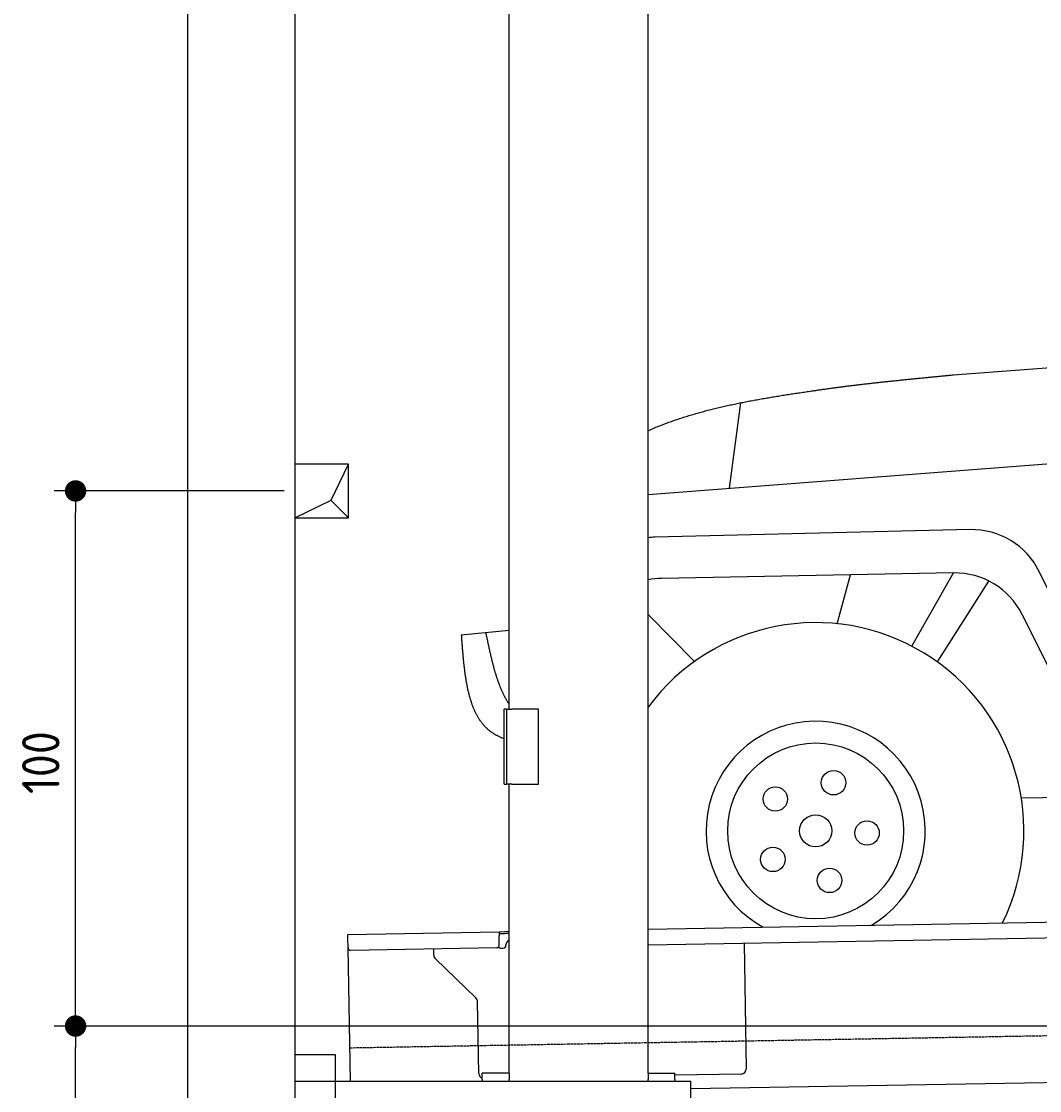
# Model space of a CAD drawing. Extents: x 562 to 7231, y 5567 to 12226.
# Tile 2 of 54: x 562 to 2464, y 7995 to 9993. Entities that reach past the tile are written whole.
import ezdxf

# ---------------------------------------------------------------- set-up
doc = ezdxf.new("R2010")
doc.units = 0
doc.linetypes.add('GEN3', pattern=[6.25, 5, -1.25])
doc.layers.get('0').update_dxf_attribs({"linetype": 'CONTINUOUS'})
doc.layers.get('DEFPOINTS').update_dxf_attribs({"linetype": 'CONTINUOUS'})
for name, color, linetype in [('3', 6, 'GEN3'), ('4', 3, 'CONTINUOUS'), ('5', 3, 'CONTINUOUS'), ('BREAKTHROUGH', 1, 'CONTINUOUS'), ('CAR', 10, 'CONTINUOUS')]:
    doc.layers.add(name, color=color, linetype=linetype)
doc.styles.get("Standard").update_dxf_attribs({"font": 'ISOCP.SHX'})
doc.dimstyles.get("Standard").update_dxf_attribs({"dimscale": 5, "dimtxt": 0.18, "dimasz": 0.18, "dimexe": 0.18, "dimexo": 0.0625, "dimgap": 0.09, "dimtad": 0, "dimtih": 1, "dimtoh": 1, "dimzin": 0, "dimcen": 0.09, "dimazin": 3, "dimtfac": 1, "dimtofl": 0, "dimtmove": 0, "dimatfit": 3})

# ---------------------------------------------------------------- blocks, each defined once
blk = doc.blocks.new('PUNKT')
at = {"layer": '4', "color": 0, "linetype": 'BYBLOCK'}
blk.add_line((-0.5, 0), (-1, 0), dxfattribs=at)
at = {"layer": '4', "color": 0, "linetype": 'BYBLOCK', "const_width": 0.5}
blk.add_lwpolyline([(-0.25, 0, 1), (0.25, 0, 1)], format="xyb", close=True, dxfattribs=at)
blk = doc.blocks.new('*U20')
at = {"layer": '4', "color": 2}
blk.add_text('205', height=70, rotation=90, dxfattribs=at).set_placement((632.8, 7016.8))
blk = doc.blocks.new('*D6')
at = {"layer": '4'}
for p, q in [((2061.8, 8115.9), (622.8, 8115.9)), ((662.8, 6105.9), (662.8, 8075.9)), ((1052.8, 6065.9), (622.8, 6065.9))]:
    blk.add_line(p, q, dxfattribs=at)
at = {"layer": 'DEFPOINTS', "color": 0}
for p in [(662.8, 8115.9), (2081.8, 8115.9), (1072.8, 6065.9)]:
    blk.add_point(p, dxfattribs=at)
blk.add_blockref('*U20', (0, 0))
at = {"layer": '4', "xscale": 40, "yscale": 40, "zscale": 40}
for p, rotation in [((662.8, 8115.9), 90), ((662.8, 6065.9), 270)]:
    blk.add_blockref('PUNKT', p, dxfattribs=dict(at, rotation=rotation))
blk = doc.blocks.new('*U19')
at = {"layer": '4', "color": 2}
blk.add_text('100', height=70, rotation=90, dxfattribs=at).set_placement((632.8, 8549.4))
blk = doc.blocks.new('*D7')
at = {"layer": '4'}
for p, q in [((1052.8, 9115.9), (622.8, 9115.9)), ((662.8, 8155.9), (662.8, 9075.9)), ((852.8, 8115.9), (622.8, 8115.9))]:
    blk.add_line(p, q, dxfattribs=at)
blk.add_blockref('*U19', (0, 0))
at = {"layer": '4', "xscale": 40, "yscale": 40, "zscale": 40}
for p, rotation in [((662.8, 9115.9), 90), ((662.8, 8115.9), 270)]:
    blk.add_blockref('PUNKT', p, dxfattribs=dict(at, rotation=rotation))

msp = doc.modelspace()

# ---------------------------------------------------------------- linework, layer by layer
for p, q in [((872.775, 5815.902), (872.775, 11915.902)), ((1072.775, 11715.902), (1072.775, 6065.902)), ((1472.775, 8708.018), (1472.775, 10433.018)), ((1732.775, 8028.018), (1732.775, 10433.018)), ((1467.775, 8708.018), (1463.775, 8708.018)), ((1463.775, 8568.018), (1463.775, 8708.018)), ((1467.775, 8708.018), (1477.775, 8708.018)), ((1467.775, 8708.018), (1467.775, 8568.018)), ((1527.775, 8708.018), (1477.775, 8708.018)), ((1527.775, 8568.018), (1527.775, 8708.018)), ((1463.775, 8568.018), (1467.775, 8568.018)), ((1477.775, 8568.018), (1467.775, 8568.018)), ((1472.775, 8027.85), (1472.775, 8568.018)), ((1477.775, 8568.018), (1527.775, 8568.018)), ((1732.775, 8297.073), (4392.087, 8343.491)), ((4387.611, 8313.408), (1732.775, 8267.068)), ((1171.578, 8287.277), (1454.035, 8292.207)), ((1171.717, 8279.278), (1171.578, 8287.277)), ((1172.014, 8262.281), (1171.717, 8279.278)), ((1454.035, 8292.207), (1464.033, 8292.382)), ((1454.035, 8292.207), (1454.174, 8284.208)), ((1464.103, 8288.382), (1454.104, 8288.208)), ((1454.471, 8267.211), (1454.174, 8284.208)), ((1464.033, 8292.382), (1472.775, 8292.534)), ((1472.775, 8288.534), (1464.103, 8288.382)), ((1176.365, 8013.018), (1172.014, 8262.281)), ((1449.559, 8262.124), (1177.1, 8257.369)), ((1332.284, 8248.218), (1332.077, 8260.074)), ((1457.075, 8261.256), (1462.075, 8261.343)), ((1466.987, 8266.429), (1466.969, 8267.429)), ((1911.989, 8270.196), (1916.072, 8036.232)), ((1410.761, 8168.362), (1335.336, 8241.199)), ((1416.149, 8027.506), (1413.812, 8161.343)), ((1072.775, 8063.018), (1147.775, 8063.018)), ((1147.775, 8063.018), (1147.775, 7858.018)), ((4146.361, 8039.156), (1812.775, 7998.423)), ((1072.775, 8013.018), (1812.775, 8013.018)), ((1472.775, 8028.018), (1422.775, 8028.018)), ((1422.775, 8016.018), (1422.775, 8028.018)), ((1422.775, 8016.018), (1422.775, 8013.018)), ((1472.775, 8027.85), (1472.775, 8016.018)), ((1472.775, 8013.018), (1472.775, 8016.018)), ((1732.775, 8028.018), (1782.775, 8028.018)), ((1732.775, 8027.85), (1732.775, 8016.018)), ((1732.775, 8013.018), (1732.775, 8016.018)), ((1782.775, 8016.018), (1782.775, 8028.018)), ((1906.248, 8026.059), (1782.775, 8023.904)), ((1782.775, 8016.018), (1782.775, 8013.018)), ((1812.775, 7908.018), (1812.775, 8013.018))]:
    msp.add_line(p, q)
for centre, radius, start, end in [((1476.968, 8267.604), 10, 114.787438, 181), ((1177.013, 8262.368), 5, 181, 271), ((1449.472, 8267.124), 5, 271, 1), ((1456.988, 8266.255), 5, 214.236717, 271), ((1461.987, 8266.342), 5, 271, 1), ((1342.282, 8248.392), 10, 181, 226), ((1403.814, 8161.169), 10, 1, 46), ((1906.074, 8036.057), 10, 271, 1), ((1426.147, 8027.68), 10, 181, 250.293428)]:
    msp.add_arc(centre, radius, start, end)
at = {"layer": '3'}
msp.add_line((1175.278, 8075.309), (6230.443, 8163.547), dxfattribs=at)
at = {"layer": '5'}
msp.add_line((6272.775, 8115.902), (872.775, 8115.902), dxfattribs=at)
at = {"layer": 'BREAKTHROUGH'}
for p, q in [((1140.148, 9098.855), (1172.775, 9165.902)), ((1072.775, 9065.902), (1140.148, 9098.855)), ((1139.929, 9098.748), (1172.775, 9065.902))]:
    msp.add_line(p, q, dxfattribs=at)
msp.add_lwpolyline([(1172.775, 9165.902), (1072.775, 9165.902), (1072.775, 9065.902), (1172.775, 9065.902)], close=True, dxfattribs=at)
at = {"layer": 'CAR'}
for p, q in [((2303.337, 9332.816), (2657.252, 9359.752)), ((1884.855, 9120.824), (1905.783, 9280.693)), ((1732.775, 9109.094), (2615.799, 9177.205)), ((2334.324, 9043.548), (1745.066, 9029.331)), ((2303.634, 8962.66), (1757.62, 8952.439)), ((2085.695, 8867.736), (2110.757, 8959.05)), ((2225.53, 8825.794), (2303.634, 8962.66)), ((2668.569, 8546.384), (2463.427, 8965.175)), ((2273.278, 8796.377), (2369.506, 8947.582)), ((1732.775, 8885.228), (1819.57, 8797.298)), ((2601.456, 8545.262), (2431.48, 8885.284)), ((1383.549, 8846.839), (1472.775, 8855.938)), ((2430.044, 8542.394), (2601.456, 8545.262))]:
    msp.add_line(p, q, dxfattribs=at)
for points in [[(2039.13, 9302.91, 0), (2041.12, 9303.21, 0), (2043.11, 9303.51, 0), (2045.11, 9303.8, 0), (2047.11, 9304.1, 0), (2049.11, 9304.39, 0), (2051.11, 9304.68, 0), (2053.12, 9304.97, 0), (2055.12, 9305.26, 0), (2057.13, 9305.55, 0), (2059.14, 9305.83, 0), (2061.15, 9306.12, 0), (2063.17, 9306.4, 0), (2065.18, 9306.68, 0), (2067.2, 9306.96, 0), (2069.22, 9307.24, 0), (2071.24, 9307.52, 0), (2073.27, 9307.79, 0), (2075.29, 9308.07, 0), (2077.32, 9308.34, 0), (2079.35, 9308.61, 0), (2081.38, 9308.88, 0), (2083.41, 9309.15, 0), (2085.44, 9309.42, 0), (2087.48, 9309.69, 0), (2089.52, 9309.95, 0), (2091.56, 9310.22, 0), (2093.6, 9310.48, 0), (2095.64, 9310.74, 0), (2097.69, 9311.01, 0), (2099.73, 9311.27, 0), (2101.78, 9311.52, 0), (2103.83, 9311.78, 0), (2105.88, 9312.04, 0), (2107.93, 9312.29, 0), (2109.99, 9312.55, 0), (2112.04, 9312.8, 0), (2114.1, 9313.05, 0), (2116.16, 9313.31, 0), (2118.22, 9313.56, 0), (2120.28, 9313.8, 0), (2122.34, 9314.05, 0), (2124.4, 9314.3, 0), (2126.47, 9314.55, 0), (2128.54, 9314.79, 0), (2130.61, 9315.03, 0), (2132.68, 9315.28, 0), (2134.75, 9315.52, 0), (2136.82, 9315.76, 0), (2138.89, 9316, 0), (2140.97, 9316.24, 0), (2143.05, 9316.48, 0), (2145.12, 9316.72, 0), (2147.2, 9316.95, 0), (2149.28, 9317.19, 0), (2151.36, 9317.42, 0), (2153.45, 9317.66, 0), (2155.53, 9317.89, 0), (2157.61, 9318.12, 0), (2159.7, 9318.35, 0), (2161.79, 9318.58, 0), (2163.88, 9318.81, 0), (2165.97, 9319.04, 0), (2168.06, 9319.27, 0), (2170.15, 9319.5, 0), (2172.24, 9319.72, 0), (2174.33, 9319.95, 0), (2176.43, 9320.18, 0), (2178.52, 9320.4, 0), (2180.62, 9320.62, 0), (2182.72, 9320.85, 0), (2184.82, 9321.07, 0), (2186.92, 9321.29, 0), (2189.02, 9321.51, 0), (2191.12, 9321.73, 0), (2193.22, 9321.95, 0), (2195.32, 9322.17, 0), (2197.43, 9322.39, 0), (2199.53, 9322.61, 0), (2201.64, 9322.83, 0), (2203.74, 9323.04, 0), (2205.85, 9323.26, 0), (2207.96, 9323.48, 0), (2210.07, 9323.69, 0), (2212.18, 9323.91, 0), (2214.29, 9324.12, 0), (2216.4, 9324.33, 0), (2218.51, 9324.55, 0), (2220.62, 9324.76, 0), (2222.73, 9324.97, 0), (2224.85, 9325.18, 0), (2226.96, 9325.4, 0), (2229.08, 9325.61, 0), (2231.19, 9325.82, 0), (2233.31, 9326.03, 0), (2235.42, 9326.24, 0), (2237.54, 9326.45, 0), (2239.66, 9326.66, 0), (2241.78, 9326.87, 0), (2243.89, 9327.07, 0), (2246.01, 9327.28, 0), (2248.13, 9327.49, 0), (2250.25, 9327.7, 0), (2252.37, 9327.9, 0), (2254.49, 9328.11, 0), (2256.61, 9328.32, 0), (2258.74, 9328.52, 0), (2260.86, 9328.73, 0), (2262.98, 9328.94, 0), (2265.1, 9329.14, 0), (2267.22, 9329.35, 0), (2269.35, 9329.55, 0), (2271.47, 9329.76, 0), (2273.59, 9329.96, 0), (2275.72, 9330.17, 0), (2277.84, 9330.37, 0), (2279.96, 9330.57, 0), (2282.09, 9330.78, 0), (2284.21, 9330.98, 0), (2286.34, 9331.19, 0), (2288.46, 9331.39, 0), (2290.59, 9331.59, 0), (2292.71, 9331.8, 0), (2294.84, 9332, 0), (2296.96, 9332.21, 0), (2299.09, 9332.41, 0), (2301.21, 9332.61, 0), (2303.34, 9332.82, 0)], [(1732.77, 9228.66, 0), (1735.16, 9229.71, 0), (1737.56, 9230.75, 0), (1739.95, 9231.77, 0), (1742.36, 9232.79, 0), (1744.76, 9233.79, 0), (1747.18, 9234.79, 0), (1749.59, 9235.77, 0), (1752.01, 9236.75, 0), (1754.44, 9237.71, 0), (1756.87, 9238.67, 0), (1759.3, 9239.62, 0), (1761.74, 9240.55, 0), (1764.19, 9241.48, 0), (1766.64, 9242.4, 0), (1769.09, 9243.31, 0), (1771.55, 9244.21, 0), (1774.01, 9245.1, 0), (1776.47, 9245.98, 0), (1778.94, 9246.86, 0), (1781.42, 9247.72, 0), (1783.89, 9248.58, 0), (1786.38, 9249.42, 0), (1788.86, 9250.26, 0), (1791.35, 9251.09, 0), (1793.85, 9251.91, 0), (1796.35, 9252.72, 0), (1798.85, 9253.53, 0), (1801.35, 9254.32, 0), (1803.86, 9255.11, 0), (1806.38, 9255.89, 0), (1808.9, 9256.66, 0), (1811.42, 9257.43, 0), (1813.94, 9258.19, 0), (1816.47, 9258.93, 0), (1819, 9259.68, 0), (1821.54, 9260.41, 0), (1824.08, 9261.14, 0), (1826.62, 9261.85, 0), (1829.17, 9262.57, 0), (1831.71, 9263.27, 0), (1834.27, 9263.97, 0), (1836.82, 9264.66, 0), (1839.38, 9265.34, 0), (1841.95, 9266.02, 0), (1844.51, 9266.69, 0), (1847.08, 9267.35, 0), (1849.65, 9268.01, 0), (1852.23, 9268.66, 0), (1854.81, 9269.3, 0), (1857.39, 9269.94, 0), (1859.97, 9270.57, 0), (1862.56, 9271.19, 0), (1865.15, 9271.81, 0), (1867.74, 9272.42, 0), (1870.34, 9273.03, 0), (1872.94, 9273.63, 0), (1875.54, 9274.22, 0), (1878.14, 9274.81, 0), (1880.75, 9275.39, 0), (1883.36, 9275.97, 0), (1885.97, 9276.54, 0), (1888.59, 9277.11, 0), (1891.2, 9277.67, 0), (1893.82, 9278.23, 0), (1896.44, 9278.78, 0), (1899.07, 9279.32, 0), (1901.7, 9279.86, 0), (1904.32, 9280.4, 0), (1906.96, 9280.93, 0), (1909.59, 9281.46, 0), (1912.23, 9281.98, 0), (1914.86, 9282.49, 0), (1917.5, 9283.01, 0), (1920.15, 9283.51, 0), (1922.79, 9284.02, 0), (1925.44, 9284.52, 0), (1928.08, 9285.01, 0), (1930.74, 9285.5, 0), (1933.39, 9285.99, 0), (1936.04, 9286.47, 0), (1938.7, 9286.95, 0), (1941.35, 9287.43, 0), (1944.01, 9287.9, 0), (1946.67, 9288.37, 0), (1949.34, 9288.83, 0), (1952, 9289.3, 0), (1954.67, 9289.75, 0), (1957.33, 9290.21, 0), (1960, 9290.66, 0), (1962.67, 9291.11, 0), (1965.35, 9291.55, 0), (1968.02, 9292, 0), (1970.69, 9292.43, 0), (1973.37, 9292.87, 0), (1976.05, 9293.31, 0), (1978.73, 9293.74, 0), (1981.4, 9294.17, 0), (1984.09, 9294.59, 0), (1986.77, 9295.02, 0), (1989.45, 9295.44, 0), (1992.13, 9295.86, 0), (1994.82, 9296.28, 0), (1997.51, 9296.69, 0), (2000.19, 9297.1, 0), (2002.88, 9297.52, 0), (2005.57, 9297.92, 0), (2008.26, 9298.33, 0), (2010.95, 9298.74, 0), (2013.64, 9299.14, 0), (2016.33, 9299.55, 0), (2019.02, 9299.95, 0), (2021.72, 9300.35, 0), (2024.41, 9300.75, 0), (2027.1, 9301.15, 0), (2029.8, 9301.54, 0), (2032.49, 9301.94, 0), (2035.19, 9302.34, 0), (2037.89, 9302.73, 0), (2040.58, 9303.12, 0), (2043.28, 9303.52, 0), (2045.97, 9303.91, 0), (2048.67, 9304.3, 0), (2051.37, 9304.69, 0), (2054.07, 9305.08, 0), (2056.76, 9305.48, 0), (2059.46, 9305.87, 0), (2062.16, 9306.26, 0)], [(1383.55, 8846.84, 0), (1383.67, 8845.21, 0), (1383.78, 8843.57, 0), (1383.9, 8841.94, 0), (1384.02, 8840.31, 0), (1384.14, 8838.68, 0), (1384.26, 8837.04, 0), (1384.38, 8835.41, 0), (1384.5, 8833.78, 0), (1384.62, 8832.15, 0), (1384.74, 8830.52, 0), (1384.87, 8828.9, 0), (1384.99, 8827.27, 0), (1385.11, 8825.65, 0), (1385.24, 8824.02, 0), (1385.37, 8822.4, 0), (1385.5, 8820.78, 0), (1385.63, 8819.16, 0), (1385.76, 8817.54, 0), (1385.89, 8815.92, 0), (1386.03, 8814.31, 0), (1386.17, 8812.7, 0), (1386.3, 8811.09, 0), (1386.45, 8809.48, 0), (1386.59, 8807.87, 0), (1386.74, 8806.27, 0), (1386.88, 8804.67, 0), (1387.03, 8803.07, 0), (1387.19, 8801.48, 0), (1387.34, 8799.88, 0), (1387.5, 8798.29, 0), (1387.66, 8796.71, 0), (1387.82, 8795.12, 0), (1387.99, 8793.54, 0), (1388.16, 8791.96, 0), (1388.33, 8790.39, 0), (1388.51, 8788.82, 0), (1388.69, 8787.25, 0), (1388.87, 8785.69, 0), (1389.06, 8784.13, 0), (1389.25, 8782.57, 0), (1389.44, 8781.02, 0), (1389.64, 8779.47, 0), (1389.84, 8777.93, 0), (1390.05, 8776.39, 0), (1390.26, 8774.86, 0), (1390.47, 8773.33, 0), (1390.69, 8771.8, 0), (1390.91, 8770.28, 0), (1391.14, 8768.76, 0), (1391.37, 8767.25, 0), (1391.61, 8765.75, 0), (1391.85, 8764.24, 0), (1392.09, 8762.75, 0), (1392.34, 8761.26, 0), (1392.6, 8759.77, 0), (1392.86, 8758.29, 0), (1393.12, 8756.82, 0), (1393.4, 8755.35, 0), (1393.67, 8753.88, 0), (1393.95, 8752.43, 0), (1394.24, 8750.97, 0), (1394.53, 8749.53, 0), (1394.83, 8748.09, 0), (1395.14, 8746.66, 0), (1395.45, 8745.23, 0), (1395.76, 8743.81, 0), (1396.09, 8742.4, 0), (1396.42, 8740.99, 0), (1396.75, 8739.59, 0), (1397.09, 8738.19, 0), (1397.44, 8736.81, 0), (1397.8, 8735.43, 0), (1398.16, 8734.06, 0), (1398.53, 8732.69, 0), (1398.9, 8731.33, 0), (1399.28, 8729.98, 0), (1399.67, 8728.64, 0), (1400.07, 8727.31, 0), (1400.47, 8725.98, 0), (1400.88, 8724.66, 0), (1401.3, 8723.35, 0), (1401.73, 8722.04, 0), (1402.16, 8720.75, 0), (1402.6, 8719.46, 0), (1403.05, 8718.18, 0), (1403.5, 8716.91, 0), (1403.97, 8715.65, 0), (1404.44, 8714.4, 0), (1404.92, 8713.15, 0), (1405.41, 8711.92, 0), (1405.91, 8710.69, 0), (1406.41, 8709.47, 0), (1406.93, 8708.26, 0), (1407.45, 8707.06, 0), (1407.98, 8705.87, 0), (1408.52, 8704.69, 0), (1409.07, 8703.52, 0), (1409.63, 8702.36, 0), (1410.2, 8701.21, 0), (1410.78, 8700.07, 0), (1411.36, 8698.93, 0), (1411.96, 8697.81, 0), (1412.56, 8696.7, 0), (1413.18, 8695.6, 0), (1413.8, 8694.51, 0), (1414.43, 8693.43, 0), (1415.08, 8692.36, 0), (1415.73, 8691.3, 0), (1416.39, 8690.25, 0), (1417.07, 8689.21, 0), (1417.75, 8688.18, 0), (1418.44, 8687.17, 0), (1419.15, 8686.16, 0), (1419.86, 8685.17, 0), (1420.59, 8684.18, 0), (1421.32, 8683.21, 0), (1422.07, 8682.25, 0), (1422.83, 8681.3, 0), (1423.6, 8680.37, 0), (1424.38, 8679.44, 0), (1425.17, 8678.53, 0), (1425.97, 8677.63, 0), (1426.78, 8676.74, 0), (1427.61, 8675.86, 0), (1428.44, 8675, 0), (1429.29, 8674.15, 0), (1430.15, 8673.31, 0), (1431.02, 8672.48, 0), (1431.9, 8671.67, 0), (1432.8, 8670.87, 0), (1433.71, 8670.08, 0), (1434.63, 8669.3, 0), (1435.56, 8668.54, 0), (1436.5, 8667.79, 0), (1437.46, 8667.06, 0), (1438.43, 8666.34, 0), (1439.41, 8665.63, 0), (1440.4, 8664.93, 0), (1441.4, 8664.24, 0), (1442.42, 8663.57, 0), (1443.44, 8662.91, 0), (1444.48, 8662.27, 0), (1445.53, 8661.63, 0), (1446.59, 8661.01, 0), (1447.67, 8660.4, 0), (1448.75, 8659.8, 0), (1449.84, 8659.21, 0), (1450.95, 8658.63, 0), (1452.06, 8658.07, 0), (1453.19, 8657.51, 0), (1454.33, 8656.97, 0), (1455.47, 8656.44, 0), (1456.63, 8655.92, 0), (1457.8, 8655.41, 0), (1458.97, 8654.91, 0), (1460.16, 8654.42, 0), (1461.35, 8653.94, 0), (1462.56, 8653.47, 0), (1463.77, 8653.01, 0)], [(1429.09, 8851.48, 0), (1429.33, 8850.31, 0), (1429.57, 8849.14, 0), (1429.82, 8847.97, 0), (1430.06, 8846.79, 0), (1430.3, 8845.62, 0), (1430.54, 8844.45, 0), (1430.79, 8843.28, 0), (1431.03, 8842.11, 0), (1431.27, 8840.93, 0), (1431.52, 8839.76, 0), (1431.76, 8838.59, 0), (1432, 8837.42, 0), (1432.25, 8836.25, 0), (1432.5, 8835.08, 0), (1432.74, 8833.92, 0), (1432.99, 8832.75, 0), (1433.23, 8831.58, 0), (1433.48, 8830.42, 0), (1433.73, 8829.25, 0), (1433.98, 8828.09, 0), (1434.23, 8826.92, 0), (1434.48, 8825.76, 0), (1434.73, 8824.6, 0), (1434.98, 8823.44, 0), (1435.24, 8822.28, 0), (1435.49, 8821.12, 0), (1435.75, 8819.96, 0), (1436, 8818.8, 0), (1436.26, 8817.65, 0), (1436.52, 8816.5, 0), (1436.78, 8815.34, 0), (1437.04, 8814.19, 0), (1437.3, 8813.04, 0), (1437.56, 8811.89, 0), (1437.83, 8810.75, 0), (1438.1, 8809.6, 0), (1438.36, 8808.46, 0), (1438.63, 8807.32, 0), (1438.9, 8806.17, 0), (1439.17, 8805.04, 0), (1439.45, 8803.9, 0), (1439.72, 8802.76, 0), (1440, 8801.63, 0), (1440.27, 8800.5, 0), (1440.55, 8799.37, 0), (1440.84, 8798.24, 0), (1441.12, 8797.11, 0), (1441.4, 8795.99, 0), (1441.69, 8794.87, 0), (1441.98, 8793.75, 0), (1442.27, 8792.63, 0), (1442.56, 8791.52, 0), (1442.85, 8790.4, 0), (1443.15, 8789.29, 0), (1443.45, 8788.19, 0), (1443.75, 8787.08, 0), (1444.05, 8785.98, 0), (1444.36, 8784.87, 0), (1444.66, 8783.78, 0), (1444.97, 8782.68, 0), (1445.28, 8781.59, 0), (1445.6, 8780.5, 0), (1445.91, 8779.41, 0), (1446.23, 8778.32, 0), (1446.55, 8777.24, 0), (1446.88, 8776.16, 0), (1447.2, 8775.08, 0), (1447.53, 8774.01, 0), (1447.86, 8772.94, 0), (1448.2, 8771.87, 0), (1448.53, 8770.81, 0), (1448.87, 8769.74, 0), (1449.21, 8768.69, 0), (1449.56, 8767.63, 0), (1449.9, 8766.58, 0), (1450.25, 8765.53, 0), (1450.61, 8764.48, 0), (1450.96, 8763.44, 0), (1451.32, 8762.4, 0), (1451.68, 8761.37, 0), (1452.05, 8760.33, 0), (1452.42, 8759.31, 0), (1452.79, 8758.28, 0), (1453.16, 8757.26, 0), (1453.54, 8756.24, 0), (1453.92, 8755.23, 0), (1454.3, 8754.22, 0), (1454.69, 8753.21, 0), (1455.08, 8752.21, 0), (1455.48, 8751.21, 0), (1455.87, 8750.21, 0), (1456.27, 8749.22, 0), (1456.68, 8748.24, 0), (1457.09, 8747.25, 0), (1457.5, 8746.27, 0), (1457.91, 8745.3, 0), (1458.33, 8744.33, 0), (1458.75, 8743.36, 0), (1459.18, 8742.4, 0), (1459.61, 8741.44, 0), (1460.04, 8740.49, 0), (1460.48, 8739.54, 0), (1460.92, 8738.59, 0), (1461.37, 8737.65, 0), (1461.82, 8736.72, 0), (1462.27, 8735.79, 0), (1462.73, 8734.86, 0), (1463.19, 8733.94, 0), (1463.65, 8733.02, 0), (1464.12, 8732.11, 0), (1464.6, 8731.2, 0), (1465.08, 8730.3, 0), (1465.56, 8729.4, 0), (1466.04, 8728.51, 0), (1466.53, 8727.62, 0), (1467.03, 8726.74, 0), (1467.53, 8725.86, 0), (1468.03, 8724.98, 0), (1468.54, 8724.12, 0), (1469.05, 8723.25, 0), (1469.57, 8722.4, 0), (1470.09, 8721.54, 0), (1470.62, 8720.7, 0), (1471.15, 8719.86, 0), (1471.69, 8719.02, 0), (1472.23, 8718.19, 0), (1472.77, 8717.36, 0)]]:
    msp.add_polyline3d(points, dxfattribs=at)
for centre, radius in [((2045.782, 8480.586), 164.407), ((2079.168, 8570.687), 22.867), ((1970.408, 8540.181), 22.867), ((2045.782, 8480.586), 30.044), ((2141.789, 8476.677), 22.867), ((1965.812, 8427.318), 22.867), ((2071.732, 8388.07), 22.867)]:
    msp.add_circle(centre, radius, dxfattribs=at)
for centre, radius, start, end in [((2337.7, 8903.589), 140, 26.097639, 91.382058), ((1748.442, 8889.372), 140, 91.382058, 96.425404), ((1760.24, 8812.464), 140, 91.072383, 101.313546), ((2306.255, 8822.685), 140, 26.560342, 91.072383), ((2045.782, 8480.586), 389.202, 333.780138, 143.535779), ((2045.782, 8480.586), 204.856, 300.655635, 241.344365)]:
    msp.add_arc(centre, radius, start, end, dxfattribs=at)

# ---------------------------------------------------------------- dimensions: what is measured, and where the dimension line sits
at = {"layer": '4'}
for base, p1, p2, picture, middle in [((662.772, 9115.902), (872.775, 8115.902), (1072.775, 9115.902), '*D7', (597.772, 8615.902)), ((662.772, 8115.902), (1072.775, 6065.902), (2081.844, 8115.902), '*D6', (597.765, 7090.902))]:
    dim = msp.add_linear_dim(base=base, p1=p1, p2=p2, angle=90, dimstyle='Standard', dxfattribs=at)
    dim.commit()
    dim.dimension.update_dxf_attribs({"geometry": picture, "text_midpoint": middle})

doc.saveas('drawing.dxf')
